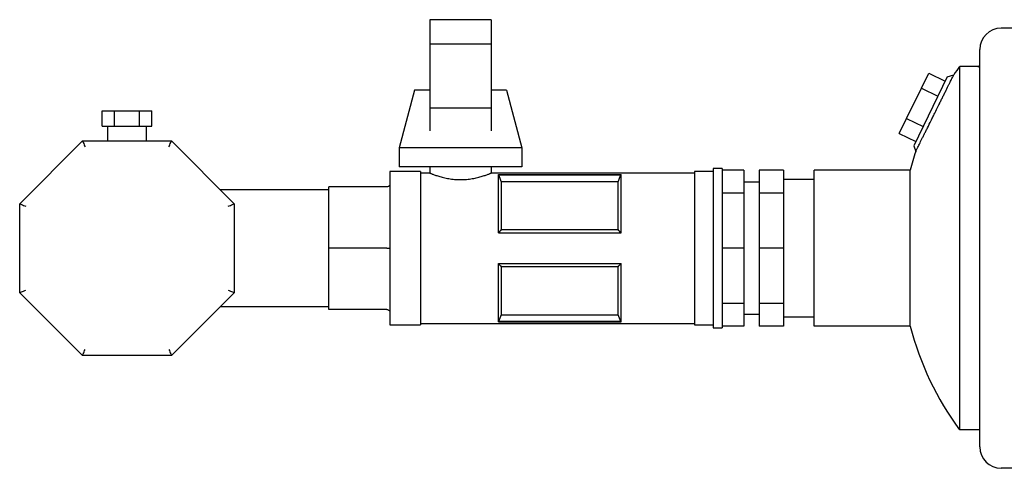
# Model space of a CAD drawing. Header units: millimetres. Extents: x 12 to 1662, y 10 to 915.
# Tile 1 of 7: x 12 to 333, y 83 to 229. Entities that reach past the tile are written whole.
import ezdxf

# ---------------------------------------------------------------- set-up
doc = ezdxf.new("R2010")
doc.units = ezdxf.units.MM

msp = doc.modelspace()

# ---------------------------------------------------------------- linework, layer by layer
at = {"color": 7, "linetype": 'Continuous', "lineweight": 25}
for p, q in [((165.52, 229.03), (145.52, 229.03)), ((145.52, 229.03), (145.52, 221.03)), ((165.52, 229.03), (165.52, 221.03)), ((456.63, 226.28), (331.88, 226.28)), ((165.52, 221.03), (145.52, 221.03)), ((145.52, 221.03), (145.52, 200.16)), ((165.52, 221.03), (165.52, 200.16)), ((324.88, 89.78), (324.88, 219.28)), ((318.33, 95.28), (318.33, 213.78)), ((324.22, 213.78), (318.33, 213.78)), ((324.88, 214.01), (324.22, 213.78)), ((314.3, 210.36), (303.34, 187.9)), ((305.83, 206.69), (308.24, 211.62)), ((308.24, 211.62), (313.63, 208.99)), ((314.3, 210.36), (316.42, 211.09)), ((140.52, 206.03), (135.52, 187.28)), ((145.52, 206.03), (140.52, 206.03)), ((170.52, 206.03), (165.52, 206.03)), ((170.52, 206.03), (175.52, 187.28)), ((301.02, 196.83), (305.83, 206.69)), ((305.83, 206.69), (311.23, 204.06)), ((38.66, 194.28), (38.66, 199.28)), ((38.66, 199.28), (42.7, 199.28)), ((42.7, 194.28), (42.7, 199.28)), ((42.7, 199.28), (50.79, 199.28)), ((50.79, 194.28), (50.79, 199.28)), ((50.79, 199.28), (54.83, 199.28)), ((54.83, 194.28), (54.83, 199.28)), ((165.52, 200.16), (145.52, 200.16)), ((145.52, 200.16), (145.52, 192.79)), ((165.52, 200.16), (165.52, 192.79)), ((298.62, 191.9), (301.02, 196.83)), ((301.02, 196.83), (306.42, 194.2)), ((38.66, 194.28), (42.7, 194.28)), ((40.39, 194.28), (40.39, 189.53)), ((42.7, 194.28), (50.79, 194.28)), ((50.79, 194.28), (54.83, 194.28)), ((53.09, 189.53), (53.09, 194.28)), ((11.74, 169.03), (32.25, 189.53)), ((32.25, 189.53), (61.24, 189.53)), ((61.24, 189.53), (81.74, 169.03)), ((298.62, 191.9), (304.01, 189.27)), ((135.52, 187.28), (135.52, 181.03)), ((175.52, 187.28), (135.52, 187.28)), ((175.52, 187.28), (175.52, 181.03)), ((303.34, 187.9), (303.98, 186.04)), ((175.52, 181.03), (135.52, 181.03)), ((145.52, 181.03), (145.52, 179.03)), ((165.52, 181.03), (165.52, 179.03)), ((240.88, 180.53), (237.88, 180.53)), ((237.88, 180.53), (237.88, 154.53)), ((240.88, 180.53), (240.88, 154.53)), ((247.88, 179.97), (240.88, 179.97)), ((247.88, 179.97), (247.88, 172.52)), ((260.88, 179.97), (252.88, 179.97)), ((252.88, 179.97), (252.88, 172.52)), ((260.88, 179.97), (260.88, 172.52)), ((302.16, 179.93), (270.88, 179.93)), ((270.88, 129.13), (270.88, 179.93)), ((302.16, 129.13), (302.16, 179.93)), ((142.52, 179.53), (132.52, 179.53)), ((132.52, 179.53), (132.52, 154.53)), ((142.52, 179.53), (142.52, 154.53)), ((145.52, 179.03), (142.52, 179.03)), ((231.88, 179.03), (165.52, 179.03)), ((167.88, 178.51), (207.88, 178.51)), ((167.88, 159.53), (167.88, 178.51)), ((167.91, 178.47), (207.86, 178.47)), ((207.88, 159.53), (207.88, 178.51)), ((237.88, 179.53), (231.88, 179.53)), ((231.88, 179.53), (231.88, 154.53)), ((270.88, 176.96), (260.88, 176.96)), ((112.52, 173.58), (77.19, 173.58)), ((112.52, 154.53), (112.52, 174.53)), ((131.52, 174.53), (112.52, 174.53)), ((168.82, 176.2), (168.82, 160.59)), ((206.95, 176.2), (168.82, 176.2)), ((206.95, 160.59), (206.95, 176.2)), ((252.88, 176.03), (247.88, 176.03)), ((247.88, 172.52), (240.88, 172.52)), ((247.88, 172.52), (247.88, 154.53)), ((260.88, 172.52), (252.88, 172.52)), ((252.88, 172.52), (252.88, 154.53)), ((260.88, 172.52), (260.88, 154.53)), ((11.74, 140.03), (11.74, 169.03)), ((81.74, 169.03), (81.74, 140.03)), ((168.82, 160.59), (206.95, 160.59)), ((167.88, 159.53), (207.88, 159.53)), ((131.52, 154.53), (112.52, 154.53)), ((112.52, 134.53), (112.52, 154.53)), ((132.52, 154.53), (132.52, 129.53)), ((142.52, 154.53), (142.52, 129.53)), ((231.88, 154.53), (231.88, 129.53)), ((237.88, 154.53), (237.88, 128.53)), ((240.88, 154.53), (240.88, 128.53)), ((247.88, 154.53), (240.88, 154.53)), ((247.88, 154.53), (247.88, 136.54)), ((260.88, 154.53), (252.88, 154.53)), ((252.88, 154.53), (252.88, 136.54)), ((260.88, 154.53), (260.88, 136.54)), ((167.88, 149.53), (207.88, 149.53)), ((167.88, 130.55), (167.88, 149.53)), ((168.82, 148.47), (168.82, 132.86)), ((206.95, 148.47), (168.82, 148.47)), ((206.95, 132.86), (206.95, 148.47)), ((207.88, 130.55), (207.88, 149.53)), ((32.25, 119.53), (11.74, 140.03)), ((81.74, 140.03), (61.24, 119.53)), ((77.19, 135.48), (112.52, 135.48)), ((247.88, 136.54), (240.88, 136.54)), ((247.88, 136.54), (247.88, 129.09)), ((260.88, 136.54), (252.88, 136.54)), ((252.88, 136.54), (252.88, 129.09)), ((260.88, 136.54), (260.88, 129.09)), ((131.52, 134.53), (112.52, 134.53)), ((168.82, 132.86), (206.95, 132.86)), ((247.88, 133.03), (252.88, 133.03)), ((260.88, 132.11), (270.88, 132.11)), ((132.52, 129.53), (142.52, 129.53)), ((142.52, 130.03), (231.88, 130.03)), ((167.88, 130.55), (207.88, 130.55)), ((207.86, 130.59), (167.91, 130.59)), ((231.88, 129.53), (237.88, 129.53)), ((237.88, 128.53), (240.88, 128.53)), ((247.88, 129.09), (240.88, 129.09)), ((260.88, 129.09), (252.88, 129.09)), ((302.16, 129.13), (270.88, 129.13)), ((61.24, 119.53), (32.25, 119.53)), ((324.88, 95.28), (318.33, 95.28)), ((353.48, 82.78), (331.88, 82.78))]:
    msp.add_line(p, q, dxfattribs=at)
at = {"color": 7, "linetype": 'Continuous', "lineweight": 25, "flags": 128}
for points in [[(167.88, 178.51), (167.9, 178.49), (167.91, 178.47)], [(207.86, 178.47), (207.87, 178.49), (207.88, 178.51)], [(167.91, 130.59), (167.89, 130.57), (167.88, 130.55)], [(207.88, 130.55), (207.87, 130.57), (207.86, 130.59)]]:
    msp.add_lwpolyline(points, dxfattribs=at)
at = {"color": 7, "linetype": 'Continuous', "lineweight": 25}
for centre, radius, start, end in [((331.88, 219.28), 7, 90, 180), ((398.88, 154.53), 100, 143.6654, 145.5528), ((398.88, 154.53), 100, 161.632, 165.2857), ((398.88, 154.53), 100, 194.7143, 216.3346), ((331.88, 89.78), 7, 180, 270)]:
    msp.add_arc(centre, radius, start, end, dxfattribs=at)
for points, knots in [([(324.22, 213.78), (324.22, 213.78), (324.28, 213.76), (324.51, 213.7), (324.67, 213.65), (324.88, 213.59)], [0, 0, 0, 0, 0.5, 0.5, 1, 1, 1, 1]), ([(303.98, 186.04), (303.98, 186.04), (304.02, 186.12), (304.14, 186.36), (304.19, 186.46), (304.31, 186.7), (304.37, 186.84), (304.53, 187.15), (304.62, 187.32), (304.81, 187.71), (304.91, 187.92), (305.25, 188.61), (305.51, 189.13), (305.95, 190), (306.1, 190.31), (306.41, 190.95), (306.58, 191.28), (306.92, 191.96), (307.09, 192.31), (307.45, 193.03), (307.64, 193.41), (308.2, 194.55), (308.59, 195.33), (309.19, 196.53), (309.39, 196.94), (309.8, 197.76), (310, 198.17), (310.61, 199.4), (311.01, 200.21), (311.62, 201.42), (311.82, 201.82), (312.2, 202.61), (312.4, 202.99), (312.77, 203.74), (312.95, 204.11), (313.31, 204.84), (313.49, 205.19), (314, 206.22), (314.31, 206.85), (314.74, 207.72), (314.88, 207.99), (315.14, 208.51), (315.26, 208.76), (315.6, 209.44), (315.79, 209.83), (316.02, 210.3), (316.09, 210.44), (316.21, 210.68), (316.26, 210.77), (316.38, 211.01), (316.42, 211.09), (316.42, 211.09)], [0, 0, 0, 0, 0.0625, 0.0625, 0.09375, 0.09375, 0.125, 0.125, 0.15625, 0.15625, 0.1875, 0.1875, 0.25, 0.25, 0.28125, 0.28125, 0.3125, 0.3125, 0.34375, 0.34375, 0.375, 0.375, 0.4375, 0.4375, 0.46875, 0.46875, 0.5, 0.5, 0.5625, 0.5625, 0.59375, 0.59375, 0.625, 0.625, 0.65625, 0.65625, 0.6875, 0.6875, 0.75, 0.75, 0.78125, 0.78125, 0.8125, 0.8125, 0.875, 0.875, 0.90625, 0.90625, 0.9375, 0.9375, 1, 1, 1, 1]), ([(32.25, 189.53), (32.25, 189.53), (32.26, 189.49), (32.35, 189.29), (32.41, 189.14), (32.57, 188.75), (32.67, 188.51), (32.87, 188.02), (32.98, 187.77), (33.08, 187.53)], [0, 0, 0, 0, 0.25, 0.25, 0.5, 0.5, 0.75, 0.75, 1, 1, 1, 1]), ([(60.41, 187.53), (60.51, 187.77), (60.62, 188.02), (60.82, 188.51), (60.92, 188.75), (61.08, 189.14), (61.14, 189.29), (61.22, 189.49), (61.24, 189.53), (61.24, 189.53)], [0, 0, 0, 0, 0.25, 0.25, 0.5, 0.5, 0.75, 0.75, 1, 1, 1, 1]), ([(145.52, 179.03), (145.53, 179.03), (145.53, 179.03), (145.54, 179.02), (145.56, 179.02), (145.59, 179), (145.62, 178.99), (145.67, 178.97), (145.76, 178.93), (145.95, 178.86), (146.27, 178.73), (146.7, 178.57), (147.2, 178.39), (147.79, 178.19), (148.45, 177.99), (149.17, 177.78), (150.21, 177.51), (151.65, 177.21), (153.54, 176.96), (155.52, 176.87), (157.51, 176.96), (159.4, 177.21), (160.84, 177.51), (161.88, 177.78), (162.6, 177.99), (163.26, 178.19), (163.85, 178.39), (164.35, 178.57), (164.77, 178.73), (165.1, 178.86), (165.3, 178.94), (165.42, 178.99), (165.48, 179.01), (165.52, 179.03), (165.52, 179.03), (165.52, 179.03)], [0, 0, 0, 0, 0.00885, 0.017732, 0.026646, 0.035593, 0.044575, 0.053593, 0.062647, 0.093173, 0.125039, 0.154951, 0.187714, 0.218893, 0.250288, 0.281572, 0.312691, 0.375263, 0.437374, 0.499944, 0.562257, 0.624754, 0.687391, 0.718581, 0.749811, 0.781247, 0.812439, 0.84507, 0.874874, 0.906761, 0.937307, 0.95314, 0.968862, 0.98448, 1, 1, 1, 1]), ([(132.52, 175.53), (132.52, 175.41), (132.5, 175.29), (132.41, 175.04), (132.33, 174.92), (132.13, 174.73), (132.02, 174.65), (131.77, 174.55), (131.64, 174.53), (131.52, 174.53)], [0, 0, 0, 0, 0.25, 0.25, 0.5, 0.5, 0.75, 0.75, 1, 1, 1, 1]), ([(11.74, 169.03), (11.74, 169.03), (11.79, 169.01), (11.98, 168.93), (12.13, 168.87), (12.53, 168.7), (12.76, 168.61), (13.25, 168.4), (13.51, 168.3), (13.74, 168.2)], [0, 0, 0, 0, 0.25, 0.25, 0.5, 0.5, 0.75, 0.75, 1, 1, 1, 1]), ([(79.74, 168.2), (79.98, 168.3), (80.23, 168.4), (80.73, 168.61), (80.96, 168.7), (81.35, 168.87), (81.51, 168.93), (81.7, 169.01), (81.74, 169.03), (81.74, 169.03)], [0, 0, 0, 0, 0.25, 0.25, 0.5, 0.5, 0.75, 0.75, 1, 1, 1, 1]), ([(131.52, 154.53), (131.64, 154.53), (131.77, 154.53), (132.02, 154.53), (132.13, 154.53), (132.33, 154.53), (132.41, 154.53), (132.5, 154.53), (132.52, 154.53), (132.52, 154.53)], [0, 0, 0, 0, 0.25, 0.25, 0.5, 0.5, 0.75, 0.75, 1, 1, 1, 1]), ([(11.74, 140.03), (11.74, 140.03), (11.79, 140.05), (11.98, 140.13), (12.13, 140.19), (12.53, 140.36), (12.76, 140.45), (13.25, 140.66), (13.51, 140.76), (13.74, 140.86)], [0, 0, 0, 0, 0.25, 0.25, 0.5, 0.5, 0.75, 0.75, 1, 1, 1, 1]), ([(79.74, 140.86), (79.98, 140.76), (80.23, 140.66), (80.73, 140.45), (80.96, 140.36), (81.35, 140.19), (81.51, 140.13), (81.7, 140.05), (81.74, 140.03), (81.74, 140.03)], [0, 0, 0, 0, 0.25, 0.25, 0.5, 0.5, 0.75, 0.75, 1, 1, 1, 1]), ([(131.52, 134.53), (131.64, 134.53), (131.77, 134.51), (132.02, 134.41), (132.13, 134.33), (132.33, 134.14), (132.41, 134.02), (132.5, 133.78), (132.52, 133.65), (132.52, 133.53)], [0, 0, 0, 0, 0.25, 0.25, 0.5, 0.5, 0.75, 0.75, 1, 1, 1, 1]), ([(32.25, 119.53), (32.25, 119.53), (32.26, 119.57), (32.35, 119.77), (32.41, 119.92), (32.57, 120.31), (32.67, 120.55), (32.87, 121.04), (32.98, 121.29), (33.08, 121.53)], [0, 0, 0, 0, 0.25, 0.25, 0.5, 0.5, 0.75, 0.75, 1, 1, 1, 1]), ([(60.41, 121.53), (60.51, 121.29), (60.62, 121.04), (60.82, 120.55), (60.92, 120.31), (61.08, 119.92), (61.14, 119.77), (61.22, 119.57), (61.24, 119.53), (61.24, 119.53)], [0, 0, 0, 0, 0.25, 0.25, 0.5, 0.5, 0.75, 0.75, 1, 1, 1, 1])]:
    msp.add_open_spline(points, degree=3, knots=knots, dxfattribs=at)
for points in [[(167.91, 178.47), (168.22, 177.71), (168.52, 176.96), (168.82, 176.2)], [(206.95, 176.2), (207.25, 176.96), (207.55, 177.71), (207.86, 178.47)], [(168.82, 160.59), (168.52, 160.23), (168.22, 159.88), (167.88, 159.53)], [(207.88, 159.53), (207.55, 159.88), (207.25, 160.23), (206.95, 160.59)], [(167.88, 149.53), (168.22, 149.18), (168.52, 148.83), (168.82, 148.47)], [(206.95, 148.47), (207.25, 148.83), (207.55, 149.18), (207.88, 149.53)], [(168.82, 132.86), (168.52, 132.1), (168.22, 131.35), (167.91, 130.59)], [(207.86, 130.59), (207.55, 131.35), (207.25, 132.1), (206.95, 132.86)]]:
    msp.add_open_spline(points, degree=3, dxfattribs=at)

doc.saveas('drawing.dxf')
